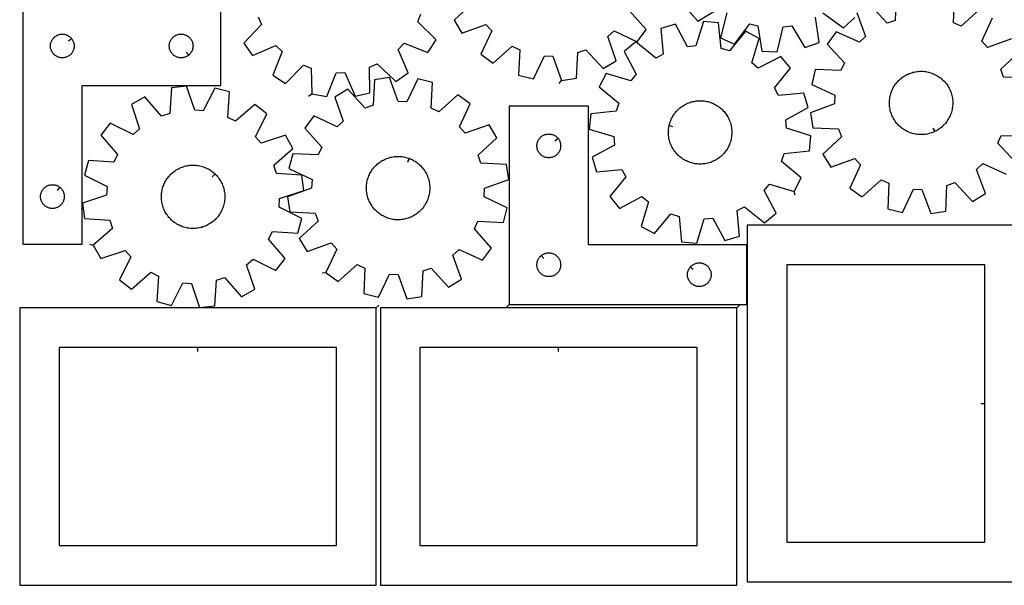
# Model space of a CAD drawing. Header units: millimetres. Extents: x 7 to 1243, y 7 to 1622.
# Tile 1 of 14: x 7 to 752, y 7 to 435. Entities that reach past the tile are written whole.
import ezdxf

# ---------------------------------------------------------------- set-up
doc = ezdxf.new("R2010")
doc.units = ezdxf.units.MM
doc.layers.add('CUT', color=7, linetype='CONTINUOUS', true_color=0x000000)
doc.layers.add('LEADIN', color=1, linetype='CONTINUOUS', true_color=0xff0000)

msp = doc.modelspace()

# ---------------------------------------------------------------- linework, layer by layer
at = {"layer": 'CUT'}
for points in [[(670.553624, 453.520758), (669.714425, 434.162603), (663.680669, 431.940785), (650.487604, 446.131819)], [(733.944637, 442.802149), (719.662951, 429.70727), (713.825378, 432.402717), (714.531049, 451.766199)], [(349.860763, 447.441374), (335.545242, 434.383492), (341.473372, 424.486889), (359.74121, 430.946651), (364.05792, 426.181286), (355.829138, 408.639063), (365.093282, 401.764392), (379.498519, 414.723232), (385.310266, 411.972543), (384.420981, 392.616624), (395.610757, 389.81049), (403.960327, 407.295543), (410.382324, 406.978296), (416.967922, 388.755444), (428.379787, 390.445056), (429.402544, 409.794381), (435.457101, 411.958875), (448.514983, 397.643355), (458.411586, 403.571484), (451.951824, 421.839322), (456.717189, 426.156032), (474.259411, 417.927251), (481.134083, 427.191394), (468.175242, 441.596632)], [(512.51531, 442.192443), (520.281048, 433.661396), (536.913496, 443.601421)], [(640.647669, 440.110095), (647.280395, 421.904344), (642.556184, 417.542633), (624.936708, 425.604672), (618.150208, 416.275745), (631.245086, 401.994058), (628.54964, 396.156486), (609.186157, 396.862156), (606.486274, 385.64627), (624.04973, 377.462906), (623.793404, 371.038189), (605.633831, 364.28006), (607.431598, 352.884732), (626.789753, 352.045532), (629.011571, 346.011776), (614.820537, 332.818711), (620.842261, 322.978777), (639.048012, 329.611503), (643.409723, 324.887292), (635.347684, 307.267816), (644.676611, 300.481315), (658.958298, 313.576194), (664.79587, 310.880747), (664.0902, 291.517265), (675.306086, 288.817382), (683.48945, 306.380838), (689.914167, 306.124512), (696.672296, 287.964938), (708.067624, 289.762706), (708.906824, 309.120861), (714.94058, 311.342679), (728.133645, 297.151645), (737.973579, 303.173369), (731.340854, 321.379119), (736.065064, 325.740831), (753.684541, 317.678792)], [(187.105093, 436.875493), (189.667925, 430.978495), (176.253631, 416.996395), (182.827569, 407.516478), (200.624743, 415.178266), (205.249175, 410.710904), (198.206701, 392.659699), (207.908034, 386.417135), (221.418441, 400.306388), (227.400444, 397.948777), (227.801944, 378.5766), (239.153732, 376.521763), (246.320534, 394.523968), (252.749402, 394.635032), (260.533751, 376.891123), (271.807788, 379.336842), (271.539904, 398.711327), (277.436901, 401.274158), (291.419002, 387.859864), (300.898918, 394.433802), (293.237131, 412.230977), (297.704493, 416.855408), (315.755697, 409.812934), (321.998261, 419.514268), (308.109009, 433.024674), (310.46662, 439.006677)], [(542.086248, 439.782347), (537.483691, 420.960581), (547.922988, 416.05074), (559.485483, 431.599088), (565.725979, 430.05025), (568.676549, 410.899883), (580.200117, 410.358727), (584.932374, 429.148303), (591.290555, 430.105498), (601.345054, 413.542), (612.198534, 417.451916), (609.380111, 436.622177)], [(614.888001, 439.93968), (630.515724, 428.484694), (639.046771, 436.250432)], [(757.778988, 420.304687), (739.573237, 413.671961), (735.211526, 418.396172), (743.273564, 436.015648)], [(771.18965, 390.398732), (751.831496, 391.237932), (749.609677, 397.271688), (763.800711, 410.464753)], [(760.471041, 327.007719), (747.376162, 341.289405), (750.071609, 347.126978), (769.435091, 346.421307)]]:
    msp.add_lwpolyline(points, dxfattribs=at)
for points in [[(8.83808, 444.774054), (8.83808, 264.774054), (53.83808, 264.774054), (53.83808, 384.774054), (158.83808, 384.774054), (158.83808, 444.774054)], [(593.0988, 304.718106), (598.54484, 314.88797), (583.618775, 327.243333), (585.490022, 333.394847), (604.767909, 335.345609), (605.907555, 346.825447), (587.389476, 352.528356), (586.764201, 358.927709), (603.828122, 368.107307), (600.487874, 379.149418), (581.196991, 377.331657), (578.170385, 383.004606), (590.422513, 398.015528), (583.110894, 406.938851), (565.984069, 397.877158), (561.016906, 401.960047), (566.591965, 420.517017), (556.422101, 425.963057), (544.066738, 411.036991), (537.915224, 412.908238), (535.964462, 432.186126), (524.484624, 433.325772), (518.781715, 414.807693), (512.382362, 414.182418), (503.202764, 431.246339), (492.160653, 427.906091), (493.978414, 408.615208), (488.305465, 405.588602), (473.294543, 417.84073), (464.37122, 410.52911), (473.432913, 393.402286), (469.350024, 388.435123), (450.793054, 394.010181), (445.347014, 383.840318), (460.27308, 371.484955), (458.401833, 365.333441), (439.123945, 363.382679), (437.984299, 351.902841), (456.502378, 346.199932), (457.127653, 339.800579), (440.063732, 330.620981), (443.40398, 319.57887), (462.694863, 321.396631), (465.721469, 315.723682), (453.469341, 300.71276), (460.780961, 291.789437), (477.907785, 300.85113), (482.874948, 296.768241), (477.29989, 278.211271), (487.469753, 272.765231), (499.825116, 287.691296), (505.97663, 285.820049), (507.927392, 266.542162), (519.40723, 265.402516), (525.110139, 283.920595), (531.509492, 284.54587), (540.68909, 267.481949), (551.731201, 270.822197), (549.91344, 290.11308), (555.586389, 293.139686), (570.597311, 280.887558), (579.520634, 288.199178), (570.458941, 305.326002), (574.54183, 310.293165)], [(45.791449, 420.480536), (45.97826, 420.252907), (46.321307, 419.774186), (46.632309, 419.274054), (46.909935, 418.754652), (47.152996, 418.218205), (47.360451, 417.667009), (47.531413, 417.103425), (47.665148, 416.529867), (47.761084, 415.94879), (47.818811, 415.362682), (47.83808, 414.774054), (47.818811, 414.185426), (47.761084, 413.599318), (47.665148, 413.018241), (47.531413, 412.444682), (47.360451, 411.881099), (47.152996, 411.329903), (46.909935, 410.793456), (46.632309, 410.274054), (46.321307, 409.773922), (45.97826, 409.295201), (45.604639, 408.839941), (45.202041, 408.410093), (44.772193, 408.007496), (44.316933, 407.633874), (43.838212, 407.290827), (43.33808, 406.979825), (42.818678, 406.702199), (42.282231, 406.459138), (41.731035, 406.251683), (41.167452, 406.080721), (40.593893, 405.946986), (40.012816, 405.85105), (39.426708, 405.793324), (38.83808, 405.774054), (38.249452, 405.793324), (37.663345, 405.85105), (37.082267, 405.946986), (36.508709, 406.080721), (35.945125, 406.251683), (35.393929, 406.459138), (34.857482, 406.702199), (34.33808, 406.979825), (33.837948, 407.290827), (33.359227, 407.633874), (32.903968, 408.007496), (32.474119, 408.410093), (32.071522, 408.839941), (31.6979, 409.295201), (31.354854, 409.773922), (31.043852, 410.274054), (30.766226, 410.793456), (30.523164, 411.329903), (30.315709, 411.881099), (30.144748, 412.444682), (30.011013, 413.018241), (29.915076, 413.599318), (29.85735, 414.185426), (29.83808, 414.774054), (29.85735, 415.362682), (29.915076, 415.94879), (30.011013, 416.529867), (30.144748, 417.103425), (30.315709, 417.667009), (30.523164, 418.218205), (30.766226, 418.754652), (31.043852, 419.274054), (31.354854, 419.774186), (31.6979, 420.252907), (32.071522, 420.708166), (32.474119, 421.138015), (32.903968, 421.540612), (33.359227, 421.914234), (33.837948, 422.25728), (34.33808, 422.568282), (34.857482, 422.845908), (35.393929, 423.08897), (35.945125, 423.296425), (36.508709, 423.467386), (37.082267, 423.601121), (37.663345, 423.697058), (38.249452, 423.754784), (38.83808, 423.774054), (39.426708, 423.754784), (40.012816, 423.697058), (40.593893, 423.601121), (41.167452, 423.467386), (41.731035, 423.296425), (42.282231, 423.08897), (42.818678, 422.845908), (43.33808, 422.568282), (43.838212, 422.25728), (44.316933, 421.914234), (44.772193, 421.540612), (45.202041, 421.138015), (45.604639, 420.708166)], [(134.544563, 407.820685), (134.316933, 407.633874), (133.838212, 407.290827), (133.33808, 406.979825), (132.818678, 406.702199), (132.282231, 406.459138), (131.731035, 406.251683), (131.167452, 406.080721), (130.593893, 405.946986), (130.012816, 405.85105), (129.426708, 405.793324), (128.83808, 405.774054), (128.249452, 405.793324), (127.663345, 405.85105), (127.082267, 405.946986), (126.508709, 406.080721), (125.945125, 406.251683), (125.393929, 406.459138), (124.857482, 406.702199), (124.33808, 406.979825), (123.837948, 407.290827), (123.359227, 407.633874), (122.903968, 408.007496), (122.474119, 408.410093), (122.071522, 408.839941), (121.6979, 409.295201), (121.354854, 409.773922), (121.043852, 410.274054), (120.766226, 410.793456), (120.523164, 411.329903), (120.315709, 411.881099), (120.144748, 412.444682), (120.011013, 413.018241), (119.915076, 413.599318), (119.85735, 414.185426), (119.83808, 414.774054), (119.85735, 415.362682), (119.915076, 415.94879), (120.011013, 416.529867), (120.144748, 417.103425), (120.315709, 417.667009), (120.523164, 418.218205), (120.766226, 418.754652), (121.043852, 419.274054), (121.354854, 419.774186), (121.6979, 420.252907), (122.071522, 420.708166), (122.474119, 421.138015), (122.903968, 421.540612), (123.359227, 421.914234), (123.837948, 422.25728), (124.33808, 422.568282), (124.857482, 422.845908), (125.393929, 423.08897), (125.945125, 423.296425), (126.508709, 423.467386), (127.082267, 423.601121), (127.663345, 423.697058), (128.249452, 423.754784), (128.83808, 423.774054), (129.426708, 423.754784), (130.012816, 423.697058), (130.593893, 423.601121), (131.167452, 423.467386), (131.731035, 423.296425), (132.282231, 423.08897), (132.818678, 422.845908), (133.33808, 422.568282), (133.838212, 422.25728), (134.316933, 421.914234), (134.772193, 421.540612), (135.202041, 421.138015), (135.604639, 420.708166), (135.97826, 420.252907), (136.321307, 419.774186), (136.632309, 419.274054), (136.909935, 418.754652), (137.152996, 418.218205), (137.360451, 417.667009), (137.531413, 417.103425), (137.665148, 416.529867), (137.761084, 415.94879), (137.818811, 415.362682), (137.83808, 414.774054), (137.818811, 414.185426), (137.761084, 413.599318), (137.665148, 413.018241), (137.531413, 412.444682), (137.360451, 411.881099), (137.152996, 411.329903), (136.909935, 410.793456), (136.632309, 410.274054), (136.321307, 409.773922), (135.97826, 409.295201), (135.604639, 408.839941), (135.202041, 408.410093), (134.772193, 408.007496)], [(699.589855, 349.959994), (699.147487, 349.750269), (698.246379, 349.367256), (697.330398, 349.021316), (696.401069, 348.713025), (695.459939, 348.442897), (694.508574, 348.211382), (693.548557, 348.018863), (692.581487, 347.865663), (691.608973, 347.752036), (690.632633, 347.67817), (689.654093, 347.64419), (688.674982, 347.650151), (687.696928, 347.696044), (686.72156, 347.781792), (685.750501, 347.907252), (684.785368, 348.072216), (683.827767, 348.27641), (682.879291, 348.519492), (681.94152, 348.80106), (681.016014, 349.120643), (680.104313, 349.477711), (679.207936, 349.871668), (678.328373, 350.301859), (677.467089, 350.767569), (676.625518, 351.268021), (675.80506, 351.802384), (675.00708, 352.369767), (674.232907, 352.969227), (673.48383, 353.599765), (672.761095, 354.260332), (672.065904, 354.949829), (671.399416, 355.667107), (670.76274, 356.410974), (670.156934, 357.180191), (669.583008, 357.973478), (669.041917, 358.789514), (668.534561, 359.626942), (668.061784, 360.484367), (667.624374, 361.360362), (667.223059, 362.25347), (666.858506, 363.162203), (666.531323, 364.08505), (666.242054, 365.020474), (665.99118, 365.966919), (665.779118, 366.922809), (665.606223, 367.886553), (665.472782, 368.856547), (665.379016, 369.831176), (665.325082, 370.80882), (665.311069, 371.787849), (665.337001, 372.766635), (665.402835, 373.743549), (665.508462, 374.716965), (665.653704, 375.685263), (665.838321, 376.64683), (666.062006, 377.600067), (666.324386, 378.543386), (666.625023, 379.475219), (666.963419, 380.394014), (667.33901, 381.298241), (667.75117, 382.186396), (668.199214, 383.057), (668.682395, 383.908605), (669.19991, 384.739793), (669.750898, 385.54918), (670.334441, 386.33542), (670.949568, 387.097203), (671.595254, 387.833263), (672.270427, 388.542373), (672.973961, 389.223354), (673.704686, 389.875072), (674.461385, 390.496442), (675.2428, 391.086431), (676.047629, 391.644056), (676.874533, 392.168389), (677.722135, 392.658557), (678.589026, 393.113745), (679.473761, 393.533194), (680.37487, 393.916208), (681.29085, 394.262148), (682.220179, 394.570439), (683.161309, 394.840567), (684.112674, 395.072082), (685.072691, 395.264601), (686.039761, 395.417801), (687.012275, 395.531428), (687.988615, 395.605294), (688.967155, 395.639274), (689.946267, 395.633313), (690.92432, 395.58742), (691.899688, 395.501672), (692.870747, 395.376212), (693.83588, 395.211247), (694.793481, 395.007054), (695.741957, 394.763971), (696.679728, 394.482404), (697.605234, 394.162821), (698.516935, 393.805753), (699.413313, 393.411796), (700.292875, 392.981605), (701.154159, 392.515895), (701.99573, 392.015442), (702.816189, 391.48108), (703.614168, 390.913697), (704.388341, 390.314237), (705.137418, 389.683699), (705.860154, 389.023132), (706.555344, 388.333635), (707.221832, 387.616357), (707.858509, 386.87249), (708.464314, 386.103273), (709.03824, 385.309986), (709.579332, 384.49395), (710.086688, 383.656522), (710.559464, 382.799097), (710.996874, 381.923102), (711.398189, 381.029994), (711.762742, 380.121261), (712.089925, 379.198414), (712.379195, 378.26299), (712.630069, 377.316545), (712.84213, 376.360655), (713.015025, 375.396911), (713.148467, 374.426917), (713.242233, 373.452288), (713.296167, 372.474644), (713.310179, 371.495615), (713.284247, 370.516828), (713.218413, 369.539914), (713.112787, 368.566499), (712.967544, 367.598201), (712.782927, 366.636634), (712.559242, 365.683397), (712.296863, 364.740078), (711.996225, 363.808245), (711.657829, 362.88945), (711.282239, 361.985223), (710.870078, 361.097068), (710.422035, 360.226464), (709.938853, 359.374859), (709.421338, 358.543671), (708.87035, 357.734284), (708.286808, 356.948044), (707.671681, 356.18626), (707.025994, 355.450201), (706.350822, 354.741091), (705.647287, 354.06011), (704.916563, 353.408392), (704.159863, 352.787022), (703.378449, 352.197033), (702.57362, 351.639408), (701.746716, 351.115075), (700.899113, 350.624907), (700.032222, 350.169719)], [(238.556279, 243.372834), (247.815025, 236.490895), (262.230427, 249.438428), (268.040013, 246.683178), (267.13554, 227.327963), (278.32311, 224.513049), (286.686398, 241.991545), (293.108144, 241.669259), (299.67944, 223.441245), (311.092628, 225.121901), (312.130568, 244.470418), (318.186822, 246.63016), (331.233466, 232.304397), (341.134718, 238.224759), (334.689293, 256.49766), (339.458044, 260.810629), (356.993804, 252.568085), (363.875743, 261.826831), (350.92821, 276.242233), (353.68346, 282.051819), (373.038675, 281.147346), (375.853589, 292.334916), (358.375093, 300.698204), (358.697379, 307.11995), (376.925393, 313.691246), (375.244737, 325.104434), (355.89622, 326.142375), (353.736478, 332.198628), (368.062241, 345.245272), (362.141879, 355.146524), (343.868978, 348.701099), (339.556009, 353.46985), (347.798553, 371.00561), (338.539807, 377.887549), (324.124405, 364.940017), (318.314819, 367.695266), (319.219293, 387.050481), (308.031722, 389.865395), (299.668434, 372.386899), (293.246688, 372.709186), (286.675392, 390.937199), (275.262204, 389.256543), (274.224264, 369.908027), (268.168011, 367.748285), (255.121366, 382.074047), (245.220114, 376.153686), (251.665539, 357.880784), (246.896788, 353.567815), (229.361028, 361.81036), (222.479089, 352.551613), (235.426622, 338.136212), (232.671372, 332.326626), (213.316157, 333.231099), (210.501243, 322.043529), (227.979739, 313.68024), (227.657453, 307.258494), (209.429439, 300.687198), (211.110095, 289.27401), (230.458612, 288.23607), (232.618354, 282.179817), (218.292591, 269.133172), (224.212953, 259.23192), (242.485854, 265.677345), (246.798823, 260.908594)], [(62.31936, 263.957465), (68.051099, 253.945839), (86.442818, 260.043962), (90.664678, 255.194366), (82.091431, 237.817892), (91.21815, 230.761798), (105.876232, 243.433935), (111.632583, 240.569128), (110.361624, 221.23452), (121.493863, 218.208183), (130.186748, 235.525116), (136.601237, 235.08124), (142.826058, 216.732016), (154.269035, 218.19617), (155.67331, 237.521553), (161.769389, 239.566183), (174.542318, 224.995846), (184.553943, 230.727585), (178.45582, 249.119304), (183.305417, 253.341164), (200.681891, 244.767917), (207.737985, 253.894637), (195.065848, 268.552718), (197.930654, 274.309069), (217.265263, 273.03811), (220.291599, 284.17035), (202.974666, 292.863235), (203.418543, 299.277723), (221.767766, 305.502544), (220.303613, 316.945521), (200.97823, 318.349797), (198.9336, 324.445875), (213.503936, 337.218804), (207.772197, 347.230429), (189.380479, 341.132307), (185.158618, 345.981903), (193.731865, 363.358377), (184.605146, 370.414471), (169.947064, 357.742334), (164.190714, 360.607141), (165.461673, 379.941749), (154.329433, 382.968086), (145.636548, 365.651153), (139.22206, 366.095029), (132.997238, 384.444253), (121.554261, 382.980099), (120.149986, 363.654716), (114.053907, 361.610086), (101.280978, 376.180423), (91.269353, 370.448684), (97.367476, 352.056965), (92.51788, 347.835105), (75.141406, 356.408352), (68.085312, 347.281632), (80.757449, 332.623551), (77.892642, 326.8672), (58.558034, 328.138159), (55.531697, 317.005919), (72.84863, 308.313034), (72.404754, 301.898546), (54.05553, 295.673724), (55.519683, 284.230747), (74.845066, 282.826472), (76.889696, 276.730394)], [(498.455366, 354.258413), (498.555223, 354.737685), (498.793868, 355.687287), (499.071047, 356.626365), (499.386299, 357.553355), (499.739099, 358.466716), (500.128861, 359.364925), (500.554935, 360.24649), (501.016612, 361.109942), (501.513124, 361.953844), (502.043644, 362.776792), (502.60729, 363.577416), (503.203123, 364.354384), (503.830151, 365.106401), (504.487332, 365.832217), (505.17357, 366.530624), (505.887724, 367.200459), (506.628606, 367.840607), (507.394982, 368.450003), (508.185577, 369.027632), (508.999074, 369.572533), (509.83412, 370.0838), (510.689325, 370.56058), (511.563265, 371.002081), (512.454486, 371.407568), (513.361505, 371.776366), (514.282812, 372.107861), (515.216873, 372.401501), (516.162135, 372.656798), (517.117022, 372.873327), (518.079947, 373.050727), (519.049307, 373.188703), (520.023487, 373.287025), (521.000868, 373.34553), (521.979821, 373.36412), (522.958718, 373.342765), (523.935929, 373.281499), (524.909828, 373.180426), (525.878794, 373.039713), (526.841214, 372.859594), (527.795486, 372.640369), (528.740023, 372.382403), (529.673251, 372.086126), (530.593618, 371.75203), (531.499591, 371.380672), (532.389664, 370.972669), (533.262354, 370.528701), (534.116209, 370.049507), (534.949807, 369.535884), (535.761762, 368.988687), (536.550722, 368.408827), (537.315374, 367.797269), (538.054444, 367.155031), (538.766704, 366.483182), (539.450967, 365.78284), (540.106095, 365.055171), (540.730996, 364.301385), (541.324632, 363.522738), (541.886015, 362.720525), (542.414208, 361.896082), (542.908335, 361.05078), (543.367571, 360.186028), (543.791153, 359.303263), (544.178376, 358.403956), (544.528596, 357.489603), (544.841228, 356.561726), (545.115754, 355.621869), (545.351716, 354.671597), (545.548721, 353.712491), (545.706442, 352.746148), (545.824615, 351.774175), (545.903045, 350.798192), (545.941601, 349.819821), (545.940218, 348.840693), (545.898899, 347.862435), (545.817713, 346.886677), (545.696794, 345.915042), (545.536345, 344.949148), (545.336631, 343.990603), (545.097987, 343.041001), (544.820807, 342.101923), (544.505555, 341.174933), (544.152755, 340.261572), (543.762993, 339.363363), (543.336919, 338.481798), (542.875242, 337.618346), (542.37873, 336.774444), (541.84821, 335.951496), (541.284564, 335.150872), (540.688731, 334.373904), (540.061703, 333.621887), (539.404522, 332.89607), (538.718284, 332.197664), (538.00413, 331.527829), (537.263248, 330.887681), (536.496872, 330.278285), (535.706277, 329.700656), (534.89278, 329.155755), (534.057734, 328.644488), (533.202529, 328.167708), (532.328589, 327.726207), (531.437368, 327.32072), (530.530349, 326.951922), (529.609042, 326.620427), (528.674981, 326.326787), (527.729719, 326.07149), (526.774832, 325.854961), (525.811907, 325.677561), (524.842547, 325.539585), (523.868367, 325.441263), (522.890986, 325.382758), (521.912033, 325.364168), (520.933136, 325.385523), (519.955925, 325.446789), (518.982026, 325.547862), (518.01306, 325.688575), (517.05064, 325.868694), (516.096368, 326.087919), (515.151831, 326.345885), (514.218603, 326.642162), (513.298236, 326.976258), (512.392263, 327.347616), (511.50219, 327.755619), (510.6295, 328.199587), (509.775645, 328.678781), (508.942047, 329.192404), (508.130092, 329.739601), (507.341132, 330.319461), (506.576481, 330.931019), (505.83741, 331.573257), (505.12515, 332.245106), (504.440887, 332.945448), (503.785759, 333.673117), (503.160858, 334.426903), (502.567222, 335.20555), (502.00584, 336.007763), (501.477646, 336.832206), (500.983519, 337.677508), (500.524283, 338.54226), (500.100701, 339.425025), (499.713478, 340.324332), (499.363259, 341.238685), (499.050626, 342.166562), (498.7761, 343.106419), (498.540138, 344.056691), (498.343133, 345.015797), (498.185412, 345.98214), (498.067239, 346.954113), (497.988809, 347.930096), (497.950253, 348.908467), (497.951636, 349.887595), (497.992955, 350.865853), (498.074141, 351.841611), (498.19506, 352.813246), (498.355509, 353.77914)], [(377.323781, 219.157549), (557.323781, 219.157549), (557.323781, 264.157549), (437.323781, 264.157549), (437.323781, 369.157549), (377.323781, 369.157549)], [(414.277151, 344.864032), (414.463961, 344.636402), (414.807008, 344.157682), (415.11801, 343.657549), (415.395636, 343.138148), (415.638697, 342.6017), (415.846153, 342.050505), (416.017114, 341.486921), (416.150849, 340.913362), (416.246785, 340.332285), (416.304512, 339.746178), (416.323781, 339.157549), (416.304512, 338.568921), (416.246785, 337.982814), (416.150849, 337.401737), (416.017114, 336.828178), (415.846153, 336.264594), (415.638697, 335.713399), (415.395636, 335.176951), (415.11801, 334.657549), (414.807008, 334.157417), (414.463961, 333.678697), (414.09034, 333.223437), (413.687742, 332.793588), (413.257894, 332.390991), (412.802634, 332.017369), (412.323913, 331.674323), (411.823781, 331.363321), (411.30438, 331.085695), (410.767932, 330.842634), (410.216737, 330.635178), (409.653153, 330.464217), (409.079594, 330.330482), (408.498517, 330.234546), (407.91241, 330.176819), (407.323781, 330.157549), (406.735153, 330.176819), (406.149046, 330.234546), (405.567968, 330.330482), (404.99441, 330.464217), (404.430826, 330.635178), (403.87963, 330.842634), (403.343183, 331.085695), (402.823781, 331.363321), (402.323649, 331.674323), (401.844928, 332.017369), (401.389669, 332.390991), (400.95982, 332.793588), (400.557223, 333.223437), (400.183601, 333.678697), (399.840555, 334.157417), (399.529553, 334.657549), (399.251927, 335.176951), (399.008866, 335.713399), (398.80141, 336.264594), (398.630449, 336.828178), (398.496714, 337.401737), (398.400778, 337.982814), (398.343051, 338.568921), (398.323781, 339.157549), (398.343051, 339.746178), (398.400778, 340.332285), (398.496714, 340.913362), (398.630449, 341.486921), (398.80141, 342.050505), (399.008866, 342.6017), (399.251927, 343.138148), (399.529553, 343.657549), (399.840555, 344.157682), (400.183601, 344.636402), (400.557223, 345.091662), (400.95982, 345.52151), (401.389669, 345.924108), (401.844928, 346.297729), (402.323649, 346.640776), (402.823781, 346.951778), (403.343183, 347.229404), (403.87963, 347.472465), (404.430826, 347.679921), (404.99441, 347.850882), (405.567968, 347.984617), (406.149046, 348.080553), (406.735153, 348.13828), (407.323781, 348.157549), (407.91241, 348.13828), (408.498517, 348.080553), (409.079594, 347.984617), (409.653153, 347.850882), (410.216737, 347.679921), (410.767932, 347.472465), (411.30438, 347.229404), (411.823781, 346.951778), (412.323913, 346.640776), (412.802634, 346.297729), (413.257894, 345.924108), (413.687742, 345.52151), (414.09034, 345.091662)], [(301.471854, 329.705053), (301.93124, 329.535823), (302.835441, 329.16017), (303.723567, 328.747949), (304.594141, 328.299845), (305.445712, 327.816605), (306.276864, 327.299032), (307.086214, 326.747989), (307.872413, 326.164392), (308.634154, 325.549212), (309.370169, 324.903475), (310.079233, 324.228253), (310.760165, 323.524672), (311.411833, 322.793902), (312.033151, 322.03716), (312.623086, 321.255705), (313.180655, 320.450837), (313.704931, 319.623897), (314.195041, 318.776261), (314.650169, 317.909339), (315.069557, 317.024574), (315.452509, 316.12344), (315.798386, 315.207435), (316.106612, 314.278085), (316.376675, 313.336936), (316.608125, 312.385555), (316.800577, 311.425525), (316.953711, 310.458445), (317.067271, 309.485922), (317.141069, 308.509578), (317.174982, 307.531035), (317.168953, 306.551924), (317.122993, 305.573874), (317.037178, 304.598512), (316.91165, 303.627462), (316.746619, 302.66234), (316.54236, 301.704753), (316.299212, 300.756294), (316.01758, 299.818542), (315.697933, 298.893058), (315.340802, 297.981382), (314.946783, 297.085032), (314.516531, 296.205499), (314.050762, 295.344247), (313.550251, 294.50271), (313.015832, 293.682289), (312.448394, 292.884348), (311.848881, 292.110217), (311.218291, 291.361183), (310.557674, 290.638493), (309.86813, 289.943351), (309.150805, 289.276912), (308.406894, 288.640287), (307.637635, 288.034534), (306.844309, 287.460663), (306.028235, 286.919628), (305.190773, 286.41233), (304.333315, 285.939612), (303.457289, 285.502263), (302.564154, 285.101009), (301.655396, 284.736519), (300.732526, 284.4094), (299.797082, 284.120195), (298.85062, 283.869386), (297.894716, 283.657391), (296.93096, 283.484562), (295.960957, 283.351187), (294.98632, 283.257489), (294.008673, 283.203622), (293.029643, 283.189677), (292.050858, 283.215677), (291.073949, 283.281579), (290.10054, 283.387272), (289.132253, 283.532581), (288.170699, 283.717265), (287.217477, 283.941015), (286.274176, 284.20346), (285.342364, 284.504162), (284.423593, 284.842621), (283.519391, 285.218274), (282.631265, 285.630496), (281.760691, 286.078599), (280.90912, 286.56184), (280.077968, 287.079412), (279.268618, 287.630456), (278.482419, 288.214053), (277.720678, 288.829232), (276.984663, 289.47497), (276.275599, 290.150191), (275.594667, 290.853772), (274.942999, 291.584542), (274.321681, 292.341284), (273.731747, 293.12274), (273.174177, 293.927607), (272.649901, 294.754547), (272.159792, 295.602184), (271.704664, 296.469106), (271.285275, 297.35387), (270.902323, 298.255005), (270.556447, 299.171009), (270.24822, 300.100359), (269.978157, 301.041508), (269.746707, 301.992889), (269.554255, 302.952919), (269.401121, 303.92), (269.287561, 304.892522), (269.213763, 305.868867), (269.17985, 306.847409), (269.185879, 307.82652), (269.231839, 308.804571), (269.317655, 309.779933), (269.443182, 310.750983), (269.608213, 311.716104), (269.812472, 312.673692), (270.05562, 313.62215), (270.337252, 314.559902), (270.6569, 315.485386), (271.01403, 316.397062), (271.408049, 317.293413), (271.838301, 318.172946), (272.30407, 319.034197), (272.804581, 319.875734), (273.339, 320.696156), (273.906438, 321.494096), (274.505951, 322.268227), (275.136541, 323.017261), (275.797158, 323.739951), (276.486703, 324.435094), (277.204027, 325.101532), (277.947938, 325.738158), (278.717197, 326.34391), (279.510523, 326.917781), (280.326597, 327.458816), (281.16406, 327.966115), (282.021517, 328.438832), (282.897543, 328.876182), (283.790678, 329.277435), (284.699437, 329.641925), (285.622306, 329.969045), (286.55775, 330.25825), (287.504212, 330.509058), (288.460116, 330.721053), (289.423872, 330.893882), (290.393876, 331.027257), (291.368512, 331.120956), (292.346159, 331.174822), (293.325189, 331.188767), (294.303974, 331.162767), (295.280883, 331.096866), (296.254292, 330.991172), (297.222579, 330.845863), (298.184134, 330.66118), (299.137355, 330.437429), (300.080657, 330.174985), (301.012468, 329.874282)], [(154.522149, 317.904358), (154.875448, 317.565458), (155.553811, 316.8594), (156.202812, 316.12626), (156.821368, 315.367258), (157.408451, 314.583658), (157.963083, 313.776764), (158.484342, 312.947919), (158.971359, 312.098502), (159.423325, 311.229927), (159.839487, 310.34364), (160.219152, 309.441116), (160.561688, 308.523857), (160.866525, 307.59339), (161.133157, 306.651263), (161.361138, 305.699045), (161.550091, 304.73832), (161.699699, 303.770688), (161.809714, 302.797758), (161.879954, 301.821151), (161.9103, 300.842492), (161.900703, 299.863409), (161.851179, 298.885532), (161.76181, 297.91049), (161.632745, 296.939904), (161.464198, 295.97539), (161.25645, 295.018553), (161.009847, 294.070987), (160.724799, 293.134268), (160.401782, 292.209955), (160.041331, 291.299586), (159.644048, 290.404678), (159.210594, 289.526718), (158.741689, 288.66717), (158.238115, 287.827463), (157.700709, 287.008994), (157.130367, 286.213127), (156.528037, 285.441185), (155.894722, 284.694455), (155.231476, 283.974177), (154.539402, 283.281552), (153.819654, 282.617732), (153.073428, 281.983822), (152.301966, 281.380877), (151.506554, 280.8099), (150.688514, 280.271843), (149.849208, 279.7676), (148.990034, 279.298011), (148.11242, 278.863857), (147.217828, 278.46586), (146.307748, 278.104685), (145.383692, 277.78093), (144.4472, 277.495136), (143.499831, 277.247779), (142.54316, 277.039268), (141.578781, 276.869953), (140.608298, 276.740114), (139.633327, 276.649968), (138.65549, 276.599664), (137.676415, 276.589287), (136.697732, 276.618854), (135.721069, 276.688315), (134.748052, 276.797555), (133.780301, 276.946392), (132.819426, 277.134579), (131.867026, 277.361801), (130.924687, 277.627682), (129.993977, 277.931778), (129.076446, 278.273583), (128.173619, 278.652529), (127.287001, 279.067984), (126.418066, 279.519258), (125.568262, 280.005598), (124.739001, 280.526196), (123.931665, 281.080185), (123.147598, 281.666644), (122.388104, 282.284595), (121.654447, 282.93301), (120.947849, 283.610811), (120.269485, 284.316869), (119.620485, 285.050009), (119.001929, 285.809011), (118.414846, 286.592611), (117.860213, 287.399505), (117.338954, 288.22835), (116.851937, 289.077767), (116.399971, 289.946342), (115.98381, 290.832629), (115.604145, 291.735153), (115.261608, 292.652412), (114.956771, 293.582879), (114.690139, 294.525006), (114.462158, 295.477224), (114.273206, 296.437949), (114.123598, 297.405581), (114.013582, 298.378511), (113.943343, 299.355118), (113.912996, 300.333777), (113.922593, 301.31286), (113.972117, 302.290736), (114.061486, 303.265779), (114.190552, 304.236365), (114.359099, 305.200879), (114.566846, 306.157716), (114.813449, 307.105282), (115.098497, 308.042001), (115.421515, 308.966314), (115.781965, 309.876683), (116.179248, 310.771591), (116.612703, 311.649551), (117.081607, 312.509099), (117.585181, 313.348806), (118.122587, 314.167275), (118.692929, 314.963142), (119.295259, 315.735084), (119.928574, 316.481814), (120.591821, 317.202092), (121.283894, 317.894717), (122.003643, 318.558537), (122.749869, 319.192447), (123.52133, 319.795392), (124.316743, 320.366368), (125.134782, 320.904426), (125.974088, 321.408669), (126.833263, 321.878258), (127.710876, 322.312412), (128.605468, 322.710409), (129.515549, 323.071584), (130.439604, 323.395339), (131.376096, 323.681133), (132.323466, 323.92849), (133.280136, 324.137001), (134.244516, 324.306316), (135.214998, 324.436155), (136.18997, 324.526301), (137.167806, 324.576605), (138.146881, 324.586982), (139.125564, 324.557415), (140.102227, 324.487954), (141.075244, 324.378714), (142.042995, 324.229877), (143.003871, 324.04169), (143.95627, 323.814467), (144.898609, 323.548587), (145.829319, 323.244491), (146.746851, 322.902686), (147.649677, 322.52374), (148.536295, 322.108285), (149.40523, 321.657011), (150.255035, 321.170671), (151.084295, 320.650073), (151.891631, 320.096084), (152.675698, 319.509625), (153.435193, 318.891674), (154.168849, 318.243259)], [(37.044563, 307.727423), (37.272193, 307.540612), (37.702041, 307.138015), (38.104639, 306.708166), (38.47826, 306.252907), (38.821307, 305.774186), (39.132309, 305.274054), (39.409935, 304.754652), (39.652996, 304.218205), (39.860451, 303.667009), (40.031413, 303.103425), (40.165148, 302.529867), (40.261084, 301.94879), (40.318811, 301.362682), (40.33808, 300.774054), (40.318811, 300.185426), (40.261084, 299.599318), (40.165148, 299.018241), (40.031413, 298.444682), (39.860451, 297.881099), (39.652996, 297.329903), (39.409935, 296.793456), (39.132309, 296.274054), (38.821307, 295.773922), (38.47826, 295.295201), (38.104639, 294.839941), (37.702041, 294.410093), (37.272193, 294.007496), (36.816933, 293.633874), (36.338212, 293.290827), (35.83808, 292.979825), (35.318678, 292.702199), (34.782231, 292.459138), (34.231035, 292.251683), (33.667452, 292.080721), (33.093893, 291.946986), (32.512816, 291.85105), (31.926708, 291.793324), (31.33808, 291.774054), (30.749452, 291.793324), (30.163345, 291.85105), (29.582267, 291.946986), (29.008709, 292.080721), (28.445125, 292.251683), (27.893929, 292.459138), (27.357482, 292.702199), (26.83808, 292.979825), (26.337948, 293.290827), (25.859227, 293.633874), (25.403968, 294.007496), (24.974119, 294.410093), (24.571522, 294.839941), (24.1979, 295.295201), (23.854854, 295.773922), (23.543852, 296.274054), (23.266226, 296.793456), (23.023164, 297.329903), (22.815709, 297.881099), (22.644748, 298.444682), (22.511013, 299.018241), (22.415076, 299.599318), (22.35735, 300.185426), (22.33808, 300.774054), (22.35735, 301.362682), (22.415076, 301.94879), (22.511013, 302.529867), (22.644748, 303.103425), (22.815709, 303.667009), (23.023164, 304.218205), (23.266226, 304.754652), (23.543852, 305.274054), (23.854854, 305.774186), (24.1979, 306.252907), (24.571522, 306.708166), (24.974119, 307.138015), (25.403968, 307.540612), (25.859227, 307.914234), (26.337948, 308.25728), (26.83808, 308.568282), (27.357482, 308.845908), (27.893929, 309.08897), (28.445125, 309.296425), (29.008709, 309.467386), (29.582267, 309.601121), (30.163345, 309.697058), (30.749452, 309.754784), (31.33808, 309.774054), (31.926708, 309.754784), (32.512816, 309.697058), (33.093893, 309.601121), (33.667452, 309.467386), (34.231035, 309.296425), (34.782231, 309.08897), (35.318678, 308.845908), (35.83808, 308.568282), (36.338212, 308.25728), (36.816933, 307.914234)], [(767.661633, 9.145725), (767.661633, 279.145725), (557.661633, 279.145725), (557.661633, 9.145725)], [(401.617299, 256.110919), (401.844928, 256.297729), (402.323649, 256.640776), (402.823781, 256.951778), (403.343183, 257.229404), (403.87963, 257.472465), (404.430826, 257.679921), (404.99441, 257.850882), (405.567968, 257.984617), (406.149046, 258.080553), (406.735153, 258.13828), (407.323781, 258.157549), (407.91241, 258.13828), (408.498517, 258.080553), (409.079594, 257.984617), (409.653153, 257.850882), (410.216737, 257.679921), (410.767932, 257.472465), (411.30438, 257.229404), (411.823781, 256.951778), (412.323913, 256.640776), (412.802634, 256.297729), (413.257894, 255.924108), (413.687742, 255.52151), (414.09034, 255.091662), (414.463961, 254.636402), (414.807008, 254.157682), (415.11801, 253.657549), (415.395636, 253.138148), (415.638697, 252.6017), (415.846153, 252.050505), (416.017114, 251.486921), (416.150849, 250.913362), (416.246785, 250.332285), (416.304512, 249.746178), (416.323781, 249.157549), (416.304512, 248.568921), (416.246785, 247.982814), (416.150849, 247.401737), (416.017114, 246.828178), (415.846153, 246.264594), (415.638697, 245.713399), (415.395636, 245.176951), (415.11801, 244.657549), (414.807008, 244.157417), (414.463961, 243.678697), (414.09034, 243.223437), (413.687742, 242.793588), (413.257894, 242.390991), (412.802634, 242.017369), (412.323913, 241.674323), (411.823781, 241.363321), (411.30438, 241.085695), (410.767932, 240.842634), (410.216737, 240.635178), (409.653153, 240.464217), (409.079594, 240.330482), (408.498517, 240.234546), (407.91241, 240.176819), (407.323781, 240.157549), (406.735153, 240.176819), (406.149046, 240.234546), (405.567968, 240.330482), (404.99441, 240.464217), (404.430826, 240.635178), (403.87963, 240.842634), (403.343183, 241.085695), (402.823781, 241.363321), (402.323649, 241.674323), (401.844928, 242.017369), (401.389669, 242.390991), (400.95982, 242.793588), (400.557223, 243.223437), (400.183601, 243.678697), (399.840555, 244.157417), (399.529553, 244.657549), (399.251927, 245.176951), (399.008866, 245.713399), (398.80141, 246.264594), (398.630449, 246.828178), (398.496714, 247.401737), (398.400778, 247.982814), (398.343051, 248.568921), (398.323781, 249.157549), (398.343051, 249.746178), (398.400778, 250.332285), (398.496714, 250.913362), (398.630449, 251.486921), (398.80141, 252.050505), (399.008866, 252.6017), (399.251927, 253.138148), (399.529553, 253.657549), (399.840555, 254.157682), (400.183601, 254.636402), (400.557223, 255.091662), (400.95982, 255.52151), (401.389669, 255.924108)], [(514.370412, 247.364032), (514.557223, 247.591662), (514.95982, 248.02151), (515.389669, 248.424108), (515.844928, 248.797729), (516.323649, 249.140776), (516.823781, 249.451778), (517.343183, 249.729404), (517.87963, 249.972465), (518.430826, 250.179921), (518.99441, 250.350882), (519.567968, 250.484617), (520.149046, 250.580553), (520.735153, 250.63828), (521.323781, 250.657549), (521.91241, 250.63828), (522.498517, 250.580553), (523.079594, 250.484617), (523.653153, 250.350882), (524.216737, 250.179921), (524.767932, 249.972465), (525.30438, 249.729404), (525.823781, 249.451778), (526.323913, 249.140776), (526.802634, 248.797729), (527.257894, 248.424108), (527.687742, 248.02151), (528.09034, 247.591662), (528.463961, 247.136402), (528.807008, 246.657682), (529.11801, 246.157549), (529.395636, 245.638148), (529.638697, 245.1017), (529.846153, 244.550505), (530.017114, 243.986921), (530.150849, 243.413362), (530.246785, 242.832285), (530.304512, 242.246178), (530.323781, 241.657549), (530.304512, 241.068921), (530.246785, 240.482814), (530.150849, 239.901737), (530.017114, 239.328178), (529.846153, 238.764594), (529.638697, 238.213399), (529.395636, 237.676951), (529.11801, 237.157549), (528.807008, 236.657417), (528.463961, 236.178697), (528.09034, 235.723437), (527.687742, 235.293588), (527.257894, 234.890991), (526.802634, 234.517369), (526.323913, 234.174323), (525.823781, 233.863321), (525.30438, 233.585695), (524.767932, 233.342634), (524.216737, 233.135178), (523.653153, 232.964217), (523.079594, 232.830482), (522.498517, 232.734546), (521.91241, 232.676819), (521.323781, 232.657549), (520.735153, 232.676819), (520.149046, 232.734546), (519.567968, 232.830482), (518.99441, 232.964217), (518.430826, 233.135178), (517.87963, 233.342634), (517.343183, 233.585695), (516.823781, 233.863321), (516.323649, 234.174323), (515.844928, 234.517369), (515.389669, 234.890991), (514.95982, 235.293588), (514.557223, 235.723437), (514.183601, 236.178697), (513.840555, 236.657417), (513.529553, 237.157549), (513.251927, 237.676951), (513.008866, 238.213399), (512.80141, 238.764594), (512.630449, 239.328178), (512.496714, 239.901737), (512.400778, 240.482814), (512.343051, 241.068921), (512.323781, 241.657549), (512.343051, 242.246178), (512.400778, 242.832285), (512.496714, 243.413362), (512.630449, 243.986921), (512.80141, 244.550505), (513.008866, 245.1017), (513.251927, 245.638148), (513.529553, 246.157549), (513.840555, 246.657682), (514.183601, 247.136402)], [(737.661633, 144.145725), (737.661633, 249.145725), (587.661633, 249.145725), (587.661633, 39.145725), (737.661633, 39.145725)], [(276.553612, 216.522241), (6.553612, 216.522241), (6.553612, 6.522241), (276.553612, 6.522241)], [(549.749779, 216.535425), (279.749779, 216.535425), (279.749779, 6.535425), (549.749779, 6.535425)], [(141.553612, 186.522241), (36.553612, 186.522241), (36.553612, 36.522241), (246.553612, 36.522241), (246.553612, 186.522241)], [(414.749779, 186.535425), (309.749779, 186.535425), (309.749779, 36.535425), (519.749779, 36.535425), (519.749779, 186.535425)]]:
    msp.add_lwpolyline(points, close=True, dxfattribs=at)
at = {"layer": 'LEADIN'}
for p, q in [((43.472418, 418.577357), (45.791449, 420.480536)), ((132.641383, 410.139716), (134.544563, 407.820685)), ((415.180167, 386.346309), (416.967922, 388.755444)), ((225.336697, 376.867051), (227.801944, 378.5766)), ((501.392297, 353.646502), (498.455366, 354.258413)), ((698.304683, 352.670776), (699.589855, 349.959994)), ((411.958119, 342.960852), (414.277151, 344.864032)), ((300.434833, 326.889988), (301.471854, 329.705053)), ((152.445404, 315.73938), (154.522149, 317.904358)), ((35.141383, 305.408392), (37.044563, 307.727423)), ((593.96743, 301.846612), (593.0988, 304.718106)), ((59.424427, 264.744462), (62.31936, 263.957465)), ((403.520479, 253.791887), (401.617299, 256.110919)), ((516.689444, 245.460852), (514.370412, 247.364032)), ((235.588285, 242.935781), (238.556279, 243.372834)), ((278.674932, 218.643561), (276.553612, 216.522241)), ((375.202461, 217.036229), (377.323781, 219.157549)), ((551.871099, 218.656745), (549.749779, 216.535425)), ((141.553612, 183.522241), (141.553612, 186.522241)), ((414.749779, 183.535425), (414.749779, 186.535425)), ((734.661633, 144.145725), (737.661633, 144.145725))]:
    msp.add_line(p, q, dxfattribs=at)

doc.saveas('drawing.dxf')
